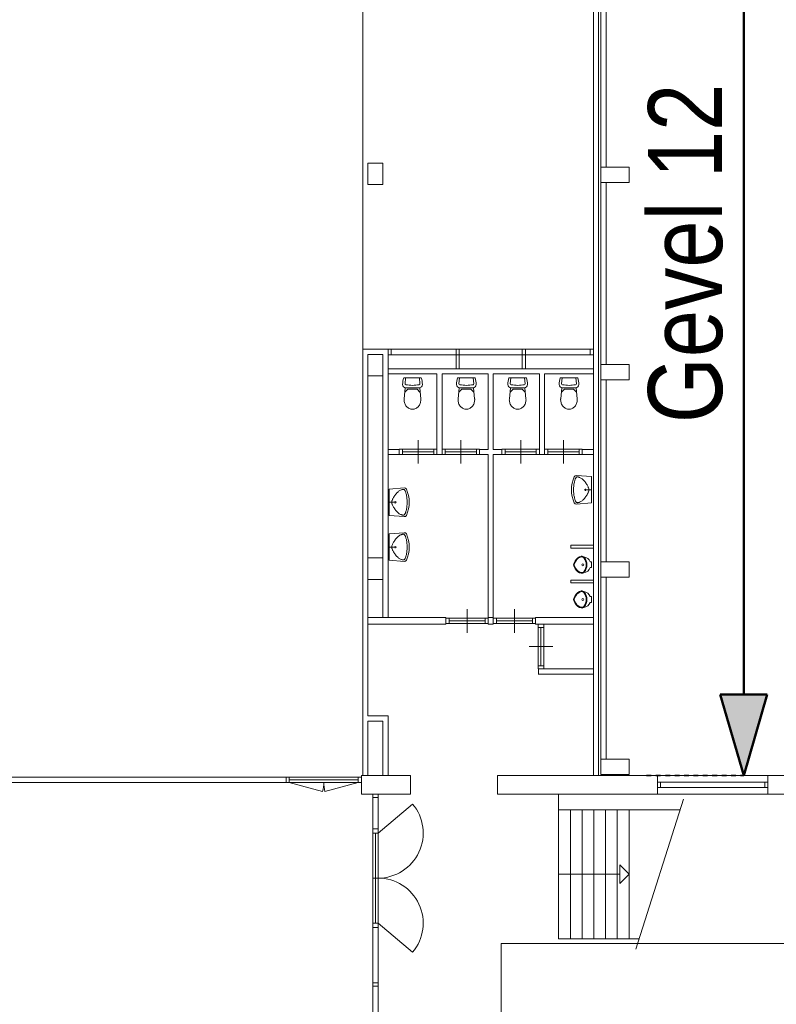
# Model space of a CAD drawing. Extents: x -59835 to 56084, y -767 to 195624.
# Tile 18 of 35: x -43727 to -27618, y 82790 to 103744. Entities that reach past the tile are written whole.
import ezdxf

# ---------------------------------------------------------------- set-up
doc = ezdxf.new("R2010")
doc.units = 0
doc.header["$MEASUREMENT"] = 0
doc.linetypes.add('DASHED', pattern=[200, 100, -100])
doc.layers.add('99 - SITUATIE', color=12, linetype='Continuous')

msp = doc.modelspace()

# ---------------------------------------------------------------- hatches: boundary and pattern name
at = {"layer": '99 - SITUATIE', "linetype": 'Continuous', "lineweight": 5}
msp.add_hatch(color=7, dxfattribs=at).paths.add_polyline_path([(-28313, 87658.625), (-27811.7188, 89380.3594), (-28814.2344, 89380.2812)], flags=0)

# ---------------------------------------------------------------- linework, layer by layer
at = {"layer": '99 - SITUATIE', "color": 12, "linetype": 'Continuous', "lineweight": 50}
for points in [[(-28313, 114576.9375), (-28313, 89380.3125)], [(-28814.2344, 89380.2812), (-27811.7188, 89380.3594)], [(-28313, 87658.625), (-28814.2344, 89380.2812)], [(-28313, 87658.625), (-27811.7188, 89380.3594)]]:
    msp.add_lwpolyline(points, dxfattribs=at)
at = {"layer": '99 - SITUATIE', "color": 5, "linetype": 'Continuous', "lineweight": 5}
for points in [[(-31512.875, 107661.625), (-31512.875, 87658.625)], [(-31402.875, 87658.625), (-31402.875, 107661.625)], [(-31352.875, 104478.625), (-31352.875, 100608.625)], [(-31242.875, 100608.625), (-31242.875, 104478.625)], [(-36312.875, 100688.625), (-35992.875, 100688.625)], [(-36312.875, 100233.625), (-36312.875, 100688.625)], [(-35992.875, 100688.625), (-35992.875, 100233.625)], [(-31352.875, 100608.625), (-31242.875, 100608.625)], [(-31352.875, 100608.625), (-31352.875, 100278.625)], [(-30752.875, 100608.625), (-31352.875, 100608.625)], [(-30752.875, 100278.625), (-30752.875, 100608.625)], [(-35992.875, 100233.625), (-36312.875, 100233.625)], [(-31242.875, 100278.625), (-31352.875, 100278.625)], [(-31352.875, 100278.625), (-31352.875, 96408.625)], [(-31352.875, 100278.625), (-30752.875, 100278.625)], [(-31242.875, 96408.625), (-31242.875, 100278.625)], [(-36422.875, 96728.625), (-36422.875, 88928.625)], [(-35882.875, 96728.625), (-36422.875, 96728.625)], [(-36312.875, 96618.625), (-35992.875, 96618.625)], [(-36312.875, 96163.625), (-36312.875, 96618.625)], [(-36312.875, 88928.625), (-36312.875, 96618.625)], [(-35992.875, 96618.625), (-35992.875, 96163.625)], [(-35992.875, 96618.625), (-35992.875, 91018.625)], [(-35882.875, 91018.625), (-35882.875, 96728.625)], [(-35815.875, 96728.625), (-35882.875, 96728.625)], [(-35882.875, 96728.625), (-35882.875, 96614.625)], [(-35882.875, 96614.625), (-35815.875, 96614.625)], [(-34437.375, 96728.625), (-35815.875, 96728.625)], [(-35815.875, 96728.625), (-35815.875, 96614.625)], [(-35815.875, 96614.625), (-34437.375, 96614.625)], [(-34370.375, 96728.625), (-34437.375, 96728.625)], [(-34437.375, 96728.625), (-34437.375, 96614.625)], [(-34370.375, 96614.625), (-34437.375, 96614.625)], [(-34437.375, 96614.625), (-34437.375, 96313.625)], [(-34437.375, 96614.625), (-34370.375, 96614.625)], [(-33025.375, 96728.625), (-34370.375, 96728.625)], [(-34370.375, 96728.625), (-34370.375, 96614.625)], [(-34370.375, 96313.625), (-34370.375, 96614.625)], [(-34370.375, 96614.625), (-33025.375, 96614.625)], [(-32958.375, 96728.625), (-33025.375, 96728.625)], [(-33025.375, 96728.625), (-33025.375, 96614.625)], [(-32958.375, 96614.625), (-33025.375, 96614.625)], [(-33025.375, 96614.625), (-33025.375, 96313.625)], [(-33025.375, 96614.625), (-32958.375, 96614.625)], [(-31579.875, 96728.625), (-32958.375, 96728.625)], [(-32958.375, 96728.625), (-32958.375, 96614.625)], [(-32958.375, 96313.625), (-32958.375, 96614.625)], [(-32958.375, 96614.625), (-31579.875, 96614.625)], [(-31512.875, 96728.625), (-31579.875, 96728.625)], [(-31579.875, 96728.625), (-31579.875, 96614.625)], [(-31579.875, 96614.625), (-31512.875, 96614.625)], [(-31512.875, 96728.625), (-31512.875, 96614.625)], [(-31352.875, 96408.625), (-31242.875, 96408.625)], [(-31352.875, 96408.625), (-31352.875, 96078.625)], [(-30752.875, 96408.625), (-31352.875, 96408.625)], [(-30752.875, 96078.625), (-30752.875, 96408.625)], [(-35882.875, 96313.625), (-31512.875, 96313.625)], [(-35882.875, 96203.625), (-35882.875, 96313.625)], [(-34845.375, 96203.625), (-35882.875, 96203.625)], [(-34845.375, 94488.625), (-34845.375, 96203.625)], [(-34735.375, 96203.625), (-34735.375, 94488.625)], [(-33752.875, 96203.625), (-34735.375, 96203.625)], [(-34437.375, 96313.625), (-34370.375, 96313.625)], [(-33752.875, 94598.625), (-33752.875, 96203.625)], [(-33642.875, 96203.625), (-33642.875, 94598.625)], [(-32660.375, 96203.625), (-33642.875, 96203.625)], [(-33025.375, 96313.625), (-32958.375, 96313.625)], [(-32660.375, 94488.625), (-32660.375, 96203.625)], [(-32550.375, 96203.625), (-32550.375, 94488.625)], [(-31512.875, 96203.625), (-32550.375, 96203.625)], [(-31512.875, 96313.625), (-31512.875, 96203.625)], [(-35992.875, 96163.625), (-36312.875, 96163.625)], [(-35550.625, 96122.375), (-35177.625, 96122.375)], [(-35521.6875, 95996.9375), (-35510.75, 96122.375)], [(-35206.5, 95996.9375), (-35217.4375, 96122.375)], [(-34403.125, 96122.375), (-34030.125, 96122.375)], [(-34374.1875, 95996.9375), (-34363.25, 96122.375)], [(-34059, 95996.9375), (-34069.9375, 96122.375)], [(-33310.625, 96122.375), (-32937.625, 96122.375)], [(-33281.6875, 95996.9375), (-33270.75, 96122.375)], [(-32966.5, 95996.9375), (-32977.4375, 96122.375)], [(-32218.125, 96122.375), (-31845.125, 96122.375)], [(-32189.1875, 95996.9375), (-32178.25, 96122.375)], [(-31874, 95996.9375), (-31884.9375, 96122.375)], [(-31242.875, 96078.625), (-31352.875, 96078.625)], [(-31352.875, 96078.625), (-31352.875, 92208.625)], [(-31352.875, 96078.625), (-30752.875, 96078.625)], [(-31242.875, 92208.625), (-31242.875, 96078.625)], [(-35519.25, 95908.4375), (-35541.125, 95677.625)], [(-35462.5625, 95878.4375), (-35524.5, 95818.3125)], [(-35225, 95908.4375), (-35503.25, 95908.4375)], [(-35266.8125, 95878.4375), (-35462.5625, 95878.4375)], [(-35266.8125, 95878.4375), (-35204.875, 95818.3125)], [(-35210.125, 95908.4375), (-35188.25, 95677.625)], [(-34371.75, 95908.4375), (-34393.625, 95677.625)], [(-34315.0625, 95878.4375), (-34377, 95818.3125)], [(-34077.5, 95908.4375), (-34355.75, 95908.4375)], [(-34119.3125, 95878.4375), (-34315.0625, 95878.4375)], [(-34119.3125, 95878.4375), (-34057.375, 95818.3125)], [(-34062.625, 95908.4375), (-34040.75, 95677.625)], [(-33279.25, 95908.4375), (-33301.125, 95677.625)], [(-33222.5625, 95878.4375), (-33284.5, 95818.3125)], [(-32985, 95908.4375), (-33263.25, 95908.4375)], [(-33026.8125, 95878.4375), (-33222.5625, 95878.4375)], [(-33026.8125, 95878.4375), (-32964.875, 95818.3125)], [(-32970.125, 95908.4375), (-32948.25, 95677.625)], [(-32186.75, 95908.4375), (-32208.625, 95677.625)], [(-32130.0625, 95878.4375), (-32192, 95818.3125)], [(-31892.5, 95908.4375), (-32170.75, 95908.4375)], [(-31934.3125, 95878.4375), (-32130.0625, 95878.4375)], [(-31934.3125, 95878.4375), (-31872.375, 95818.3125)], [(-31877.625, 95908.4375), (-31855.75, 95677.625)], [(-35245.375, 94295.625), (-35245.375, 94795.625)], [(-34335.375, 94295.625), (-34335.375, 94795.625)], [(-33060.375, 94295.625), (-33060.375, 94795.625)], [(-32150.375, 94295.625), (-32150.375, 94795.625)], [(-35645.375, 94598.625), (-35883.625, 94598.625)], [(-35883.625, 94598.625), (-35883.625, 94488.625)], [(-35578.375, 94602.625), (-35645.375, 94602.625)], [(-35645.375, 94602.625), (-35645.375, 94488.625)], [(-35645.375, 94488.625), (-35645.375, 94598.625)], [(-34912.375, 94602.625), (-35578.375, 94602.625)], [(-35578.375, 94602.625), (-35578.375, 94488.625)], [(-34912.375, 94545.625), (-35578.375, 94545.625)], [(-34845.375, 94602.625), (-34912.375, 94602.625)], [(-34912.375, 94602.625), (-34912.375, 94488.625)], [(-34845.375, 94602.625), (-34845.375, 94488.625)], [(-34668.375, 94602.625), (-34735.375, 94602.625)], [(-34735.375, 94602.625), (-34735.375, 94488.625)], [(-34002.375, 94602.625), (-34668.375, 94602.625)], [(-34668.375, 94602.625), (-34668.375, 94488.625)], [(-34002.375, 94545.625), (-34668.375, 94545.625)], [(-33935.375, 94602.625), (-34002.375, 94602.625)], [(-34002.375, 94602.625), (-34002.375, 94488.625)], [(-33935.375, 94602.625), (-33935.375, 94488.625)], [(-33935.375, 94598.625), (-33752.875, 94598.625)], [(-33935.375, 94488.625), (-33935.375, 94598.625)], [(-33642.875, 94598.625), (-33460.375, 94598.625)], [(-33393.375, 94602.625), (-33460.375, 94602.625)], [(-33460.375, 94602.625), (-33460.375, 94488.625)], [(-33460.375, 94598.625), (-33460.375, 94488.625)], [(-32727.375, 94602.625), (-33393.375, 94602.625)], [(-33393.375, 94602.625), (-33393.375, 94488.625)], [(-32727.375, 94545.625), (-33393.375, 94545.625)], [(-32660.375, 94602.625), (-32727.375, 94602.625)], [(-32727.375, 94602.625), (-32727.375, 94488.625)], [(-32660.375, 94602.625), (-32660.375, 94488.625)], [(-32483.375, 94602.625), (-32550.375, 94602.625)], [(-32550.375, 94602.625), (-32550.375, 94488.625)], [(-31817.375, 94602.625), (-32483.375, 94602.625)], [(-32483.375, 94602.625), (-32483.375, 94488.625)], [(-31817.375, 94545.625), (-32483.375, 94545.625)], [(-31750.375, 94602.625), (-31817.375, 94602.625)], [(-31817.375, 94602.625), (-31817.375, 94488.625)], [(-31750.375, 94602.625), (-31750.375, 94488.625)], [(-31750.375, 94598.625), (-31512.875, 94598.625)], [(-31750.375, 94488.625), (-31750.375, 94598.625)], [(-31512.875, 94598.625), (-31512.875, 94488.625)], [(-35883.625, 94488.625), (-35645.375, 94488.625)], [(-35645.375, 94488.625), (-35578.375, 94488.625)], [(-34912.375, 94488.625), (-35578.375, 94488.625)], [(-34912.375, 94488.625), (-34845.375, 94488.625)], [(-34735.375, 94488.625), (-34845.375, 94488.625)], [(-34735.375, 94488.625), (-34668.375, 94488.625)], [(-34002.375, 94488.625), (-34668.375, 94488.625)], [(-34002.375, 94488.625), (-33935.375, 94488.625)], [(-33752.875, 94488.625), (-33935.375, 94488.625)], [(-33752.875, 91018.625), (-33752.875, 94488.625)], [(-33642.875, 94488.625), (-33642.875, 91018.625)], [(-33460.375, 94488.625), (-33642.875, 94488.625)], [(-33460.375, 94488.625), (-33393.375, 94488.625)], [(-32727.375, 94488.625), (-33393.375, 94488.625)], [(-32727.375, 94488.625), (-32660.375, 94488.625)], [(-32550.375, 94488.625), (-32660.375, 94488.625)], [(-32550.375, 94488.625), (-32483.375, 94488.625)], [(-31817.375, 94488.625), (-32483.375, 94488.625)], [(-31817.375, 94488.625), (-31750.375, 94488.625)], [(-31512.875, 94488.625), (-31750.375, 94488.625)], [(-31925.5, 93857.625), (-31921.9375, 93878.6875)], [(-31921.9375, 93878.6875), (-31918.125, 93898.25)], [(-31918.125, 93898.25), (-31914.125, 93916.1875)], [(-31914.125, 93916.1875), (-31910.125, 93932.3125)], [(-31910.125, 93932.3125), (-31906.125, 93946.625)], [(-31906.125, 93946.625), (-31902, 93959.1875)], [(-31902, 93959.1875), (-31897.875, 93970.25)], [(-31897.875, 93970.25), (-31893.75, 93979.8125)], [(-31893.75, 93979.8125), (-31889.375, 93988)], [(-31889.375, 93988), (-31885, 93994.9375)], [(-31885, 93994.9375), (-31880.375, 94000.6875)], [(-31880.375, 94000.6875), (-31875.6875, 94005.375)], [(-31875.6875, 94005.375), (-31870.625, 94009.0625)], [(-31550.0625, 94019.9375), (-31872.875, 94045.5625)], [(-31870.625, 94009.0625), (-31865.25, 94011.6875)], [(-31865.25, 94011.6875), (-31859.25, 94013.3125)], [(-31859.25, 94013.3125), (-31852.625, 94013.9375)], [(-31852.625, 94013.9375), (-31845.25, 94013.5625)], [(-31845.25, 94013.5625), (-31837, 94012.1875)], [(-31837, 94012.1875), (-31827.625, 94009.8125)], [(-31827.625, 94009.8125), (-31817.25, 94006.4375)], [(-31817.25, 94006.4375), (-31805.875, 94002.0625)], [(-31805.875, 94002.0625), (-31793.75, 93996.625)], [(-31793.75, 93996.625), (-31781, 93990)], [(-31781, 93990), (-31767.8125, 93982.125)], [(-31767.8125, 93982.125), (-31754.375, 93972.9375)], [(-31754.375, 93972.9375), (-31741, 93962.375)], [(-31741, 93962.375), (-31727.625, 93950.4375)], [(-31727.625, 93950.4375), (-31714.625, 93937.0625)], [(-31714.625, 93937.0625), (-31701.9375, 93922.5)], [(-31701.9375, 93922.5), (-31689.75, 93907.0625)], [(-31689.75, 93907.0625), (-31678.1875, 93891.125)], [(-31678.1875, 93891.125), (-31667.25, 93875.0625)], [(-31667.25, 93875.0625), (-31657.125, 93859.0625)], [(-31550.0625, 94019.9375), (-31550.0625, 93458.875)], [(-35862.875, 93754.0625), (-35540, 93779.6875)], [(-35862.875, 93193), (-35862.875, 93754.0625)], [(-35711, 93656.625), (-35698.3125, 93671.1875)], [(-35698.3125, 93671.1875), (-35685.25, 93684.5625)], [(-35685.25, 93684.5625), (-35671.9375, 93696.5625)], [(-35671.9375, 93696.5625), (-35658.5, 93707.0625)], [(-35658.5, 93707.0625), (-35645.125, 93716.25)], [(-35645.125, 93716.25), (-35631.9375, 93724.125)], [(-35631.9375, 93724.125), (-35619.1875, 93730.75)], [(-35619.1875, 93730.75), (-35607, 93736.25)], [(-35607, 93736.25), (-35595.625, 93740.625)], [(-35595.625, 93740.625), (-35585.25, 93743.9375)], [(-35585.25, 93743.9375), (-35576, 93746.3125)], [(-35576, 93746.3125), (-35567.625, 93747.6875)], [(-35567.625, 93747.6875), (-35560.25, 93748.0625)], [(-35560.25, 93748.0625), (-35553.625, 93747.4375)], [(-35553.625, 93747.4375), (-35547.6875, 93745.8125)], [(-35547.6875, 93745.8125), (-35542.25, 93743.1875)], [(-35542.25, 93743.1875), (-35537.25, 93739.5625)], [(-35537.25, 93739.5625), (-35532.5, 93734.8125)], [(-35532.5, 93734.8125), (-35527.9375, 93729.0625)], [(-35527.9375, 93729.0625), (-35523.5, 93722.125)], [(-35523.5, 93722.125), (-35519.1875, 93713.9375)], [(-35519.1875, 93713.9375), (-35515, 93704.375)], [(-35515, 93704.375), (-35510.875, 93693.375)], [(-35510.875, 93693.375), (-35506.8125, 93680.75)], [(-35506.8125, 93680.75), (-35502.8125, 93666.4375)], [(-35502.8125, 93666.4375), (-35498.8125, 93650.375)], [(-31935.4375, 93739.375), (-31934.9375, 93764)], [(-31934.9375, 93714.8125), (-31935.4375, 93739.375)], [(-31934.9375, 93764), (-31933.625, 93788.3125)], [(-31933.625, 93690.4375), (-31934.9375, 93714.8125)], [(-31933.625, 93788.3125), (-31931.5, 93812.25)], [(-31931.5, 93666.5625), (-31933.625, 93690.4375)], [(-31931.5, 93812.25), (-31928.75, 93835.4375)], [(-31928.75, 93643.375), (-31931.5, 93666.5625)], [(-31928.75, 93835.4375), (-31925.5, 93857.625)], [(-31550.0625, 93739.375), (-31706.125, 93739.375)], [(-31679.4375, 93762.1875), (-31679.4375, 93716.5625)], [(-31657.125, 93859.0625), (-31647.8125, 93843.5625)], [(-31647.8125, 93843.5625), (-31639.5, 93828.875)], [(-31639.5, 93828.875), (-31632.125, 93815.25)], [(-31632.125, 93663.5), (-31639.5, 93649.875)], [(-31632.125, 93815.25), (-31625.75, 93802.5625)], [(-31625.75, 93676.1875), (-31632.125, 93663.5)], [(-31625.75, 93802.5625), (-31620.5, 93790.75)], [(-31620.5, 93688), (-31625.75, 93676.1875)], [(-31620.5, 93790.75), (-31616.125, 93779.625)], [(-31616.125, 93699.125), (-31620.5, 93688)], [(-31616.125, 93779.625), (-31612.75, 93769.0625)], [(-31612.75, 93709.6875), (-31616.125, 93699.125)], [(-31612.75, 93769.0625), (-31610.375, 93758.9375)], [(-31610.375, 93719.8125), (-31612.75, 93709.6875)], [(-31610.375, 93758.9375), (-31609, 93749.0625)], [(-31609, 93729.6875), (-31610.375, 93719.8125)], [(-31609, 93749.0625), (-31608.5, 93739.375)], [(-31608.5, 93739.375), (-31609, 93729.6875)], [(-35862.875, 93473.5625), (-35706.8125, 93473.5625)], [(-35804.375, 93473.5625), (-35803.875, 93483.25)], [(-35803.875, 93463.8125), (-35804.375, 93473.5625)], [(-35803.875, 93483.25), (-35802.5, 93493.125)], [(-35802.5, 93453.9375), (-35803.875, 93463.8125)], [(-35802.5, 93493.125), (-35800.125, 93503.25)], [(-35800.125, 93443.8125), (-35802.5, 93453.9375)], [(-35800.125, 93503.25), (-35796.75, 93513.8125)], [(-35796.75, 93513.8125), (-35792.4375, 93524.9375)], [(-35792.4375, 93524.9375), (-35787.125, 93536.75)], [(-35787.125, 93536.75), (-35780.8125, 93549.375)], [(-35780.8125, 93549.375), (-35773.4375, 93563.0625)], [(-35773.4375, 93563.0625), (-35765.125, 93577.75)], [(-35765.125, 93577.75), (-35755.75, 93593.25)], [(-35755.75, 93593.25), (-35745.625, 93609.1875)], [(-35745.625, 93609.1875), (-35734.75, 93625.3125)], [(-35734.75, 93625.3125), (-35723.125, 93641.1875)], [(-35733.5, 93450.75), (-35733.5, 93496.3125)], [(-35723.125, 93641.1875), (-35711, 93656.625)], [(-35498.8125, 93650.375), (-35494.8125, 93632.4375)], [(-35494.8125, 93632.4375), (-35491, 93612.8125)], [(-35491, 93612.8125), (-35487.375, 93591.75)], [(-35487.375, 93591.75), (-35484.125, 93569.5625)], [(-35484.125, 93569.5625), (-35481.375, 93546.375)], [(-35481.375, 93546.375), (-35479.3125, 93522.5)], [(-35479.3125, 93522.5), (-35478, 93498.125)], [(-35478, 93498.125), (-35477.5, 93473.5625)], [(-35477.5, 93473.5625), (-35478, 93448.9375)], [(-31925.5, 93621.125), (-31928.75, 93643.375)], [(-31921.9375, 93600.125), (-31925.5, 93621.125)], [(-31918.125, 93580.5), (-31921.9375, 93600.125)], [(-31914.125, 93562.5625), (-31918.125, 93580.5)], [(-31910.125, 93546.4375), (-31914.125, 93562.5625)], [(-31906.125, 93532.1875), (-31910.125, 93546.4375)], [(-31902, 93519.5625), (-31906.125, 93532.1875)], [(-31897.875, 93508.5), (-31902, 93519.5625)], [(-31893.75, 93498.9375), (-31897.875, 93508.5)], [(-31889.375, 93490.75), (-31893.75, 93498.9375)], [(-31885, 93483.875), (-31889.375, 93490.75)], [(-31880.375, 93478.0625), (-31885, 93483.875)], [(-31875.6875, 93473.375), (-31880.375, 93478.0625)], [(-31870.625, 93469.6875), (-31875.6875, 93473.375)], [(-31550.0625, 93458.875), (-31872.875, 93433.1875)], [(-31865.25, 93467.0625), (-31870.625, 93469.6875)], [(-31859.25, 93465.4375), (-31865.25, 93467.0625)], [(-31852.625, 93464.8125), (-31859.25, 93465.4375)], [(-31845.25, 93465.25), (-31852.625, 93464.8125)], [(-31837, 93466.625), (-31845.25, 93465.25)], [(-31827.625, 93468.9375), (-31837, 93466.625)], [(-31817.25, 93472.3125), (-31827.625, 93468.9375)], [(-31805.875, 93476.6875), (-31817.25, 93472.3125)], [(-31793.75, 93482.125), (-31805.875, 93476.6875)], [(-31781, 93488.8125), (-31793.75, 93482.125)], [(-31767.8125, 93496.6875), (-31781, 93488.8125)], [(-31754.375, 93505.8125), (-31767.8125, 93496.6875)], [(-31741, 93516.375), (-31754.375, 93505.8125)], [(-31727.625, 93528.3125), (-31741, 93516.375)], [(-31714.625, 93541.75), (-31727.625, 93528.3125)], [(-31701.9375, 93556.3125), (-31714.625, 93541.75)], [(-31689.75, 93571.6875), (-31701.9375, 93556.3125)], [(-31678.1875, 93587.625), (-31689.75, 93571.6875)], [(-31667.25, 93603.6875), (-31678.1875, 93587.625)], [(-31657.125, 93619.6875), (-31667.25, 93603.6875)], [(-31647.8125, 93635.1875), (-31657.125, 93619.6875)], [(-31639.5, 93649.875), (-31647.8125, 93635.1875)], [(-35796.75, 93433.3125), (-35800.125, 93443.8125)], [(-35792.4375, 93422.1875), (-35796.75, 93433.3125)], [(-35787.125, 93410.3125), (-35792.4375, 93422.1875)], [(-35780.8125, 93397.6875), (-35787.125, 93410.3125)], [(-35773.4375, 93384), (-35780.8125, 93397.6875)], [(-35765.125, 93369.3125), (-35773.4375, 93384)], [(-35755.75, 93353.8125), (-35765.125, 93369.3125)], [(-35745.625, 93337.875), (-35755.75, 93353.8125)], [(-35734.75, 93321.75), (-35745.625, 93337.875)], [(-35723.125, 93305.875), (-35734.75, 93321.75)], [(-35711, 93290.4375), (-35723.125, 93305.875)], [(-35698.3125, 93275.875), (-35711, 93290.4375)], [(-35685.25, 93262.5), (-35698.3125, 93275.875)], [(-35671.9375, 93250.5), (-35685.25, 93262.5)], [(-35658.5, 93240), (-35671.9375, 93250.5)], [(-35510.875, 93253.6875), (-35515, 93242.6875)], [(-35506.8125, 93266.3125), (-35510.875, 93253.6875)], [(-35502.8125, 93280.625), (-35506.8125, 93266.3125)], [(-35498.8125, 93296.6875), (-35502.8125, 93280.625)], [(-35494.8125, 93314.6875), (-35498.8125, 93296.6875)], [(-35491, 93334.25), (-35494.8125, 93314.6875)], [(-35487.375, 93355.3125), (-35491, 93334.25)], [(-35484.125, 93377.5), (-35487.375, 93355.3125)], [(-35481.375, 93400.6875), (-35484.125, 93377.5)], [(-35479.3125, 93424.5625), (-35481.375, 93400.6875)], [(-35478, 93448.9375), (-35479.3125, 93424.5625)], [(-35862.875, 93193), (-35540, 93167.375)], [(-35645.125, 93230.8125), (-35658.5, 93240)], [(-35631.9375, 93222.9375), (-35645.125, 93230.8125)], [(-35619.1875, 93216.3125), (-35631.9375, 93222.9375)], [(-35607, 93210.8125), (-35619.1875, 93216.3125)], [(-35595.625, 93206.4375), (-35607, 93210.8125)], [(-35585.25, 93203.125), (-35595.625, 93206.4375)], [(-35576, 93200.75), (-35585.25, 93203.125)], [(-35567.625, 93199.375), (-35576, 93200.75)], [(-35560.25, 93199), (-35567.625, 93199.375)], [(-35553.625, 93199.625), (-35560.25, 93199)], [(-35547.6875, 93201.25), (-35553.625, 93199.625)], [(-35542.25, 93203.875), (-35547.6875, 93201.25)], [(-35537.25, 93207.5625), (-35542.25, 93203.875)], [(-35532.5, 93212.25), (-35537.25, 93207.5625)], [(-35527.9375, 93218), (-35532.5, 93212.25)], [(-35523.5, 93224.9375), (-35527.9375, 93218)], [(-35519.1875, 93233.125), (-35523.5, 93224.9375)], [(-35515, 93242.6875), (-35519.1875, 93233.125)], [(-35862.875, 92800.75), (-35540, 92826.4375)], [(-35862.875, 92239.6875), (-35862.875, 92800.75)], [(-35773.4375, 92609.75), (-35765.125, 92624.4375)], [(-35765.125, 92624.4375), (-35755.75, 92639.9375)], [(-35755.75, 92639.9375), (-35745.625, 92655.875)], [(-35745.625, 92655.875), (-35734.75, 92672)], [(-35734.75, 92672), (-35723.125, 92687.9375)], [(-35723.125, 92687.9375), (-35711, 92703.3125)], [(-35711, 92703.3125), (-35698.3125, 92717.875)], [(-35698.3125, 92717.875), (-35685.25, 92731.25)], [(-35685.25, 92731.25), (-35671.9375, 92743.25)], [(-35671.9375, 92743.25), (-35658.5, 92753.8125)], [(-35658.5, 92753.8125), (-35645.125, 92762.9375)], [(-35645.125, 92762.9375), (-35631.9375, 92770.8125)], [(-35631.9375, 92770.8125), (-35619.1875, 92777.4375)], [(-35619.1875, 92777.4375), (-35607, 92782.9375)], [(-35607, 92782.9375), (-35595.625, 92787.3125)], [(-35595.625, 92787.3125), (-35585.25, 92790.625)], [(-35585.25, 92790.625), (-35576, 92793)], [(-35576, 92793), (-35567.625, 92794.375)], [(-35567.625, 92794.375), (-35560.25, 92794.75)], [(-35560.25, 92794.75), (-35553.625, 92794.1875)], [(-35553.625, 92794.1875), (-35547.6875, 92792.5625)], [(-35547.6875, 92792.5625), (-35542.25, 92789.875)], [(-35542.25, 92789.875), (-35537.25, 92786.25)], [(-35537.25, 92786.25), (-35532.5, 92781.5)], [(-35532.5, 92781.5), (-35527.9375, 92775.75)], [(-35527.9375, 92775.75), (-35523.5, 92768.8125)], [(-35523.5, 92768.8125), (-35519.1875, 92760.625)], [(-35519.1875, 92760.625), (-35515, 92751.0625)], [(-35515, 92751.0625), (-35510.875, 92740.0625)], [(-35510.875, 92740.0625), (-35506.8125, 92727.4375)], [(-35506.8125, 92727.4375), (-35502.8125, 92713.125)], [(-35502.8125, 92713.125), (-35498.8125, 92697.0625)], [(-35498.8125, 92697.0625), (-35494.8125, 92679.125)], [(-35494.8125, 92679.125), (-35491, 92659.5)], [(-35491, 92659.5), (-35487.375, 92638.4375)], [(-35487.375, 92638.4375), (-35484.125, 92616.25)], [(-35484.125, 92616.25), (-35481.375, 92593.0625)], [(-35862.875, 92520.25), (-35706.8125, 92520.25)], [(-35804.375, 92520.25), (-35803.875, 92529.9375)], [(-35803.875, 92510.5), (-35804.375, 92520.25)], [(-35803.875, 92529.9375), (-35802.5, 92539.8125)], [(-35802.5, 92500.6875), (-35803.875, 92510.5)], [(-35802.5, 92539.8125), (-35800.125, 92549.9375)], [(-35800.125, 92490.5), (-35802.5, 92500.6875)], [(-35800.125, 92549.9375), (-35796.75, 92560.5)], [(-35796.75, 92479.9375), (-35800.125, 92490.5)], [(-35796.75, 92560.5), (-35792.4375, 92571.5625)], [(-35792.4375, 92468.875), (-35796.75, 92479.9375)], [(-35792.4375, 92571.5625), (-35787.125, 92583.4375)], [(-35787.125, 92457.0625), (-35792.4375, 92468.875)], [(-35787.125, 92583.4375), (-35780.8125, 92596.0625)], [(-35780.8125, 92444.375), (-35787.125, 92457.0625)], [(-35780.8125, 92596.0625), (-35773.4375, 92609.75)], [(-35773.4375, 92430.6875), (-35780.8125, 92444.375)], [(-35765.125, 92416), (-35773.4375, 92430.6875)], [(-35755.75, 92400.5), (-35765.125, 92416)], [(-35733.5, 92497.4375), (-35733.5, 92543)], [(-35484.125, 92424.1875), (-35487.375, 92402)], [(-35481.375, 92447.375), (-35484.125, 92424.1875)], [(-35481.375, 92593.0625), (-35479.3125, 92569.1875)], [(-35479.3125, 92471.25), (-35481.375, 92447.375)], [(-35479.3125, 92569.1875), (-35478, 92544.8125)], [(-35478, 92495.625), (-35479.3125, 92471.25)], [(-35478, 92544.8125), (-35477.5, 92520.25)], [(-35477.5, 92520.25), (-35478, 92495.625)], [(-31993, 92558.625), (-31512.875, 92558.625)], [(-31993, 92498.625), (-31993, 92558.625)], [(-31512.875, 92498.625), (-31993, 92498.625)], [(-31512.875, 92558.625), (-31512.875, 92498.625)], [(-36312.875, 92288.625), (-35992.875, 92288.625)], [(-36312.875, 91833.625), (-36312.875, 92288.625)], [(-35992.875, 92288.625), (-35992.875, 91833.625)], [(-35862.875, 92239.6875), (-35540, 92214.0625)], [(-35745.625, 92384.5625), (-35755.75, 92400.5)], [(-35734.75, 92368.4375), (-35745.625, 92384.5625)], [(-35723.125, 92352.5625), (-35734.75, 92368.4375)], [(-35711, 92337.125), (-35723.125, 92352.5625)], [(-35698.3125, 92322.5625), (-35711, 92337.125)], [(-35685.25, 92309.1875), (-35698.3125, 92322.5625)], [(-35671.9375, 92297.1875), (-35685.25, 92309.1875)], [(-35658.5, 92286.6875), (-35671.9375, 92297.1875)], [(-35645.125, 92277.5), (-35658.5, 92286.6875)], [(-35631.9375, 92269.625), (-35645.125, 92277.5)], [(-35619.1875, 92263), (-35631.9375, 92269.625)], [(-35607, 92257.5), (-35619.1875, 92263)], [(-35595.625, 92253.125), (-35607, 92257.5)], [(-35585.25, 92249.8125), (-35595.625, 92253.125)], [(-35576, 92247.4375), (-35585.25, 92249.8125)], [(-35567.625, 92246.0625), (-35576, 92247.4375)], [(-35560.25, 92245.6875), (-35567.625, 92246.0625)], [(-35553.625, 92246.3125), (-35560.25, 92245.6875)], [(-35547.6875, 92247.9375), (-35553.625, 92246.3125)], [(-35542.25, 92250.5625), (-35547.6875, 92247.9375)], [(-35537.25, 92254.1875), (-35542.25, 92250.5625)], [(-35532.5, 92258.9375), (-35537.25, 92254.1875)], [(-35527.9375, 92264.6875), (-35532.5, 92258.9375)], [(-35523.5, 92271.625), (-35527.9375, 92264.6875)], [(-35519.1875, 92279.8125), (-35523.5, 92271.625)], [(-35515, 92289.375), (-35519.1875, 92279.8125)], [(-35510.875, 92300.375), (-35515, 92289.375)], [(-35506.8125, 92313), (-35510.875, 92300.375)], [(-35502.8125, 92327.3125), (-35506.8125, 92313)], [(-35498.8125, 92343.375), (-35502.8125, 92327.3125)], [(-35494.8125, 92361.3125), (-35498.8125, 92343.375)], [(-35491, 92380.9375), (-35494.8125, 92361.3125)], [(-35487.375, 92402), (-35491, 92380.9375)], [(-31931.875, 92167.25), (-31898.75, 92230)], [(-31919.0625, 92160.4375), (-31885.875, 92223.1875)], [(-31556.1875, 92205.5), (-31578.8125, 92205.5)], [(-31556.1875, 92082.25), (-31556.1875, 92205.5)], [(-31352.875, 92208.625), (-31242.875, 92208.625)], [(-31352.875, 92208.625), (-31352.875, 91878.625)], [(-30752.875, 92208.625), (-31352.875, 92208.625)], [(-30752.875, 91878.625), (-30752.875, 92208.625)], [(-31898.75, 92057.75), (-31931.875, 92120.5)], [(-31885.875, 92064.5625), (-31919.0625, 92127.3125)], [(-31556.1875, 92082.25), (-31578.8125, 92082.25)], [(-35992.875, 91833.625), (-36312.875, 91833.625)], [(-31993, 91818.625), (-31512.875, 91818.625)], [(-31993, 91758.625), (-31993, 91818.625)], [(-31512.875, 91818.625), (-31512.875, 91758.625)], [(-31242.875, 91878.625), (-31352.875, 91878.625)], [(-31352.875, 91878.625), (-31352.875, 88008.625)], [(-31352.875, 91878.625), (-30752.875, 91878.625)], [(-31242.875, 88008.625), (-31242.875, 91878.625)], [(-31512.875, 91758.625), (-31993, 91758.625)], [(-31931.875, 91428.6875), (-31898.75, 91491.4375)], [(-31898.75, 91319.1875), (-31931.875, 91381.9375)], [(-31919.0625, 91421.875), (-31885.875, 91484.6875)], [(-31885.875, 91326), (-31919.0625, 91388.75)], [(-31556.1875, 91466.9375), (-31578.8125, 91466.9375)], [(-31556.1875, 91343.6875), (-31556.1875, 91466.9375)], [(-34202.875, 90698.625), (-34202.875, 91198.625)], [(-33192.875, 90698.625), (-33192.875, 91198.625)], [(-31556.1875, 91343.6875), (-31578.8125, 91343.6875)], [(-36312.875, 91018.625), (-34652.875, 91018.625)], [(-36312.875, 90878.625), (-36312.875, 91018.625)], [(-35992.875, 91018.625), (-35882.875, 91018.625)], [(-34652.875, 91018.625), (-34652.875, 90878.625)], [(-34585.875, 91005.625), (-34652.875, 91005.625)], [(-34652.875, 91005.625), (-34652.875, 90891.625)], [(-33819.875, 91005.625), (-34585.875, 91005.625)], [(-34585.875, 91005.625), (-34585.875, 90891.625)], [(-33819.875, 90948.625), (-34585.875, 90948.625)], [(-33752.875, 91005.625), (-33819.875, 91005.625)], [(-33819.875, 91005.625), (-33819.875, 90891.625)], [(-33642.875, 91018.625), (-33752.875, 91018.625)], [(-33752.875, 91018.625), (-33752.875, 90878.625)], [(-33752.875, 91005.625), (-33752.875, 90891.625)], [(-33642.875, 90878.625), (-33642.875, 91018.625)], [(-33575.875, 91005.625), (-33642.875, 91005.625)], [(-33642.875, 91005.625), (-33642.875, 90891.625)], [(-32809.875, 91005.625), (-33575.875, 91005.625)], [(-33575.875, 91005.625), (-33575.875, 90891.625)], [(-32809.875, 90948.625), (-33575.875, 90948.625)], [(-32742.875, 91005.625), (-32809.875, 91005.625)], [(-32809.875, 91005.625), (-32809.875, 90891.625)], [(-31512.875, 91018.625), (-32742.875, 91018.625)], [(-32742.875, 91018.625), (-32742.875, 90878.625)], [(-32742.875, 91005.625), (-32742.875, 90891.625)], [(-31512.875, 90878.625), (-31512.875, 91018.625)], [(-34652.875, 90878.625), (-36312.875, 90878.625)], [(-34652.875, 90891.625), (-34585.875, 90891.625)], [(-33819.875, 90891.625), (-34585.875, 90891.625)], [(-33819.875, 90891.625), (-33752.875, 90891.625)], [(-33752.875, 90878.625), (-33642.875, 90878.625)], [(-33642.875, 90891.625), (-33575.875, 90891.625)], [(-32809.875, 90891.625), (-33575.875, 90891.625)], [(-32809.875, 90891.625), (-32742.875, 90891.625)], [(-32742.875, 90878.625), (-31512.875, 90878.625)], [(-32684.875, 90878.625), (-32684.875, 90811.625)], [(-32570.875, 90878.625), (-32684.875, 90878.625)], [(-32684.875, 90811.625), (-32684.875, 89995.625)], [(-32570.875, 90811.625), (-32684.875, 90811.625)], [(-32627.875, 90811.625), (-32627.875, 89995.625)], [(-32570.875, 90811.625), (-32570.875, 90878.625)], [(-32570.875, 90811.625), (-32570.875, 89995.625)], [(-32877.875, 90403.625), (-32377.875, 90403.625)], [(-32684.875, 89995.625), (-32684.875, 89928.625)], [(-32570.875, 89995.625), (-32684.875, 89995.625)], [(-32570.875, 89928.625), (-32684.875, 89928.625)], [(-32682.875, 89928.625), (-31512.875, 89928.625)], [(-32682.875, 89818.625), (-32682.875, 89928.625)], [(-32570.875, 89928.625), (-32570.875, 89995.625)], [(-31512.875, 89928.625), (-31512.875, 89818.625)], [(-32570.875, 89818.625), (-32684.875, 89818.625)], [(-31512.875, 89818.625), (-32682.875, 89818.625)], [(-36422.875, 87658.625), (-36422.875, 88928.625)], [(-36312.875, 88928.625), (-35882.875, 88928.625)], [(-35882.875, 88928.625), (-35882.875, 87658.625)], [(-36312.875, 88818.625), (-36312.875, 87658.625)], [(-35992.875, 88818.625), (-36312.875, 88818.625)], [(-35992.875, 87658.625), (-35992.875, 88818.625)], [(-31352.875, 88008.625), (-31242.875, 88008.625)], [(-31352.875, 88008.625), (-31352.875, 87678.625)], [(-30752.875, 88008.625), (-31352.875, 88008.625)], [(-30752.875, 87678.625), (-30752.875, 88008.625)], [(-44917.875, 87623.625), (-38052.875, 87623.625)], [(-38052.875, 87623.625), (-38052.875, 87509.625)], [(-37985.875, 87623.625), (-38052.875, 87623.625)], [(-36519.875, 87623.625), (-37985.875, 87623.625)], [(-37985.875, 87623.625), (-37985.875, 87509.625)], [(-36452.875, 87623.625), (-36519.875, 87623.625)], [(-36519.875, 87623.625), (-36519.875, 87509.625)], [(-36452.875, 87258.625), (-36452.875, 87658.625)], [(-36452.875, 87658.625), (-35402.875, 87658.625)], [(-36452.875, 87623.625), (-36452.875, 87509.625)], [(-36312.875, 87658.625), (-36422.875, 87658.625)], [(-35882.875, 87658.625), (-35992.875, 87658.625)], [(-35402.875, 87658.625), (-35402.875, 87258.625)], [(-30147.875, 87658.625), (-33552.875, 87658.625)], [(-33552.875, 87658.625), (-33552.875, 87258.625)], [(-31512.875, 87658.625), (-31402.875, 87658.625)], [(-31352.875, 87678.625), (-30752.875, 87678.625)], [(-30147.875, 87658.625), (-27795.375, 87658.625)], [(-30147.875, 87258.625), (-30147.875, 87658.625)], [(-27795.375, 87258.625), (-27795.375, 87658.625)], [(-27795.375, 87658.625), (-27010.375, 87658.625)], [(-38052.875, 87509.625), (-44917.875, 87509.625)], [(-38052.875, 87509.625), (-37985.875, 87509.625)], [(-36519.875, 87566.625), (-37985.875, 87566.625)], [(-37985.875, 87509.625), (-37277.875, 87319.9375)], [(-36519.875, 87509.625), (-37985.875, 87509.625)], [(-36519.875, 87509.625), (-37227.875, 87319.9375)], [(-36519.875, 87509.625), (-36452.875, 87509.625)], [(-30147.875, 87515.625), (-30147.875, 87401.625)], [(-30080.875, 87515.625), (-30147.875, 87515.625)], [(-30147.875, 87401.625), (-30080.875, 87401.625)], [(-27862.375, 87515.625), (-30080.875, 87515.625)], [(-30080.875, 87401.625), (-30080.875, 87515.625)], [(-27862.375, 87401.625), (-30080.875, 87401.625)], [(-27862.375, 87515.625), (-27862.375, 87401.625)], [(-27795.375, 87515.625), (-27862.375, 87515.625)], [(-27862.375, 87401.625), (-27795.375, 87401.625)], [(-27795.375, 87401.625), (-27795.375, 87515.625)], [(-35402.875, 87258.625), (-36452.875, 87258.625)], [(-36209.875, 87191.625), (-36209.875, 87258.625)], [(-36209.875, 87258.625), (-36095.875, 87258.625)], [(-36209.875, 87191.625), (-36209.875, 86524.625)], [(-36095.875, 87191.625), (-36209.875, 87191.625)], [(-36095.875, 87258.625), (-36095.875, 87191.625)], [(-36095.875, 86524.625), (-36095.875, 87191.625)], [(-33552.875, 87258.625), (-30147.875, 87258.625)], [(-32252.875, 84181.6875), (-32252.875, 87256.8125)], [(-30147.875, 87258.625), (-27795.375, 87258.625)], [(-27010.375, 87258.625), (-27795.375, 87258.625)], [(-36095.875, 86434.625), (-35360.5, 87051.6875)], [(-29595.625, 87158.625), (-30609, 83962.3125)], [(-29668.0625, 86931.6875), (-32252.875, 86931.6875)], [(-32002.875, 84181.6875), (-32002.875, 86931.6875)], [(-31752.875, 84181.6875), (-31752.875, 86931.6875)], [(-31502.875, 84181.6875), (-31502.875, 86931.6875)], [(-31252.875, 84181.6875), (-31252.875, 86931.6875)], [(-31002.875, 84181.6875), (-31002.875, 86931.6875)], [(-30752.875, 84181.6875), (-30752.875, 86931.6875)], [(-36209.875, 86524.625), (-36095.875, 86524.625)], [(-36209.875, 86434.625), (-36209.875, 86524.625)], [(-36095.875, 86434.625), (-36209.875, 86434.625)], [(-36209.875, 86434.625), (-36209.875, 84514.625)], [(-36152.875, 84514.625), (-36152.875, 86434.625)], [(-36095.875, 86524.625), (-36095.875, 86434.625)], [(-36095.875, 84514.625), (-36095.875, 86434.625)], [(-30952.875, 85757.6875), (-30752.875, 85557.6875)], [(-30952.875, 85357.6875), (-30952.875, 85757.6875)], [(-30952.875, 85557.6875), (-32252.875, 85557.6875)], [(-30752.875, 85557.6875), (-30952.875, 85357.6875)], [(-36095.875, 85474.625), (-36209.875, 85474.625)], [(-36209.875, 84514.625), (-36095.875, 84514.625)], [(-36209.875, 84424.625), (-36209.875, 84514.625)], [(-36095.875, 84514.625), (-36095.875, 84424.625)], [(-36095.875, 84514.625), (-35360.5, 83897.5625)], [(-36095.875, 84424.625), (-36209.875, 84424.625)], [(-36209.875, 84424.625), (-36209.875, 80750.625)], [(-36095.875, 80750.625), (-36095.875, 84424.625)], [(-33472.875, 84081.6875), (-33472.875, 80843.625)], [(-26622.875, 84081.6875), (-33472.875, 84081.6875)], [(-30539.5, 84181.6875), (-32252.875, 84181.6875)], [(-36209.875, 83177.625), (-36209.875, 83244.625)], [(-36209.875, 83244.625), (-36095.875, 83244.625)], [(-36095.875, 83244.625), (-36095.875, 83177.625)], [(-36095.875, 83177.625), (-36209.875, 83177.625)]]:
    msp.add_lwpolyline(points, dxfattribs=at)
msp.add_lwpolyline([(-36422.875, 104323.625), (-35882.875, 104323.625), (-35882.875, 104573.625), (-31512.875, 104573.625), (-31512.875, 96728.625), (-36422.875, 96728.625)], close=True, dxfattribs=at)
for points in [[(-35550.625, 96122.375, 0.0816935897), (-35574.1328, 95979.3125)], [(-35574.125, 95979.3125, 0.4142135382), (-35503.25, 95908.4375)], [(-35521.6875, 95996.9375, 0.3718126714), (-35505.2422, 95975.6406)], [(-35505.25, 95975.625, 0.1006984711), (-35223, 95975.625)], [(-35225, 95908.4375, 0.4142135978), (-35154.125, 95979.3125)], [(-35223, 95975.625, 0.371765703), (-35206.5469, 95996.9375)], [(-35154.125, 95979.3125, 0.0817048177), (-35177.6328, 96122.375)], [(-34403.125, 96122.375, 0.0816935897), (-34426.6328, 95979.3125)], [(-34426.625, 95979.3125, 0.4142135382), (-34355.75, 95908.4375)], [(-34374.1875, 95996.9375, 0.3718126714), (-34357.7422, 95975.6406)], [(-34357.75, 95975.625, 0.1006984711), (-34075.5, 95975.625)], [(-34077.5, 95908.4375, 0.4142135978), (-34006.625, 95979.3125)], [(-34075.5, 95975.625, 0.371765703), (-34059.0469, 95996.9375)], [(-34006.625, 95979.3125, 0.0817048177), (-34030.1328, 96122.375)], [(-33310.625, 96122.375, 0.0816935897), (-33334.1328, 95979.3125)], [(-33334.125, 95979.3125, 0.4142135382), (-33263.25, 95908.4375)], [(-33281.6875, 95996.9375, 0.3718126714), (-33265.2422, 95975.6406)], [(-33265.25, 95975.625, 0.1006984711), (-32983, 95975.625)], [(-32985, 95908.4375, 0.4142135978), (-32914.125, 95979.3125)], [(-32983, 95975.625, 0.371765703), (-32966.5469, 95996.9375)], [(-32914.125, 95979.3125, 0.0817048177), (-32937.6328, 96122.375)], [(-32218.125, 96122.375, 0.0816935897), (-32241.6328, 95979.3125)], [(-32241.625, 95979.3125, 0.4142135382), (-32170.75, 95908.4375)], [(-32189.1875, 95996.9375, 0.3718126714), (-32172.7422, 95975.6406)], [(-32172.75, 95975.625, 0.1006984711), (-31890.5, 95975.625)], [(-31892.5, 95908.4375, 0.4142135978), (-31821.625, 95979.3125)], [(-31890.5, 95975.625, 0.371765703), (-31874.0469, 95996.9375)], [(-31821.625, 95979.3125, 0.0817048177), (-31845.1328, 96122.375)], [(-35542.1875, 95655.875, 0.0873559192), (-35528.3438, 95577.2656)], [(-35541.125, 95677.625, 0.0236651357), (-35542.1562, 95655.875)], [(-35528.375, 95577.25, 0.093144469), (-35490.2266, 95512.7812)], [(-35239.125, 95512.8125, 0.0930931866), (-35201.0078, 95577.25)], [(-35201, 95577.25, 0.0873559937), (-35187.1562, 95655.875)], [(-35187.125, 95655.875, 0.0236586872), (-35188.1562, 95677.625)], [(-34394.6875, 95655.875, 0.0873559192), (-34380.8438, 95577.2656)], [(-34393.625, 95677.625, 0.0236651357), (-34394.6562, 95655.875)], [(-34380.875, 95577.25, 0.093144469), (-34342.7266, 95512.7812)], [(-34091.625, 95512.8125, 0.0930931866), (-34053.5078, 95577.25)], [(-34053.5, 95577.25, 0.0873559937), (-34039.6562, 95655.875)], [(-34039.625, 95655.875, 0.0236586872), (-34040.6562, 95677.625)], [(-33302.1875, 95655.875, 0.0873559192), (-33288.3438, 95577.2656)], [(-33301.125, 95677.625, 0.0236651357), (-33302.1562, 95655.875)], [(-33288.375, 95577.25, 0.093144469), (-33250.2266, 95512.7812)], [(-32999.125, 95512.8125, 0.0930931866), (-32961.0078, 95577.25)], [(-32961, 95577.25, 0.0873559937), (-32947.1562, 95655.875)], [(-32947.125, 95655.875, 0.0236586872), (-32948.1562, 95677.625)], [(-32209.6875, 95655.875, 0.0873559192), (-32195.8438, 95577.2656)], [(-32208.625, 95677.625, 0.0236651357), (-32209.6562, 95655.875)], [(-32195.875, 95577.25, 0.093144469), (-32157.7266, 95512.7812)], [(-31906.625, 95512.8125, 0.0930931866), (-31868.5078, 95577.25)], [(-31868.5, 95577.25, 0.0873559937), (-31854.6562, 95655.875)], [(-31854.625, 95655.875, 0.0236586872), (-31855.6562, 95677.625)], [(-35490.1875, 95512.8125, 0.1027314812), (-35431.4297, 95468.5)], [(-35431.4375, 95468.5, 0.1107722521), (-35364.6875, 95453.5312)], [(-35364.6875, 95453.5, 0.1107722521), (-35297.9219, 95468.4688)], [(-35297.9375, 95468.5, 0.1027314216), (-35239.1797, 95512.8125)], [(-34342.6875, 95512.8125, 0.1027314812), (-34283.9297, 95468.5)], [(-34283.9375, 95468.5, 0.1107722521), (-34217.1875, 95453.5312)], [(-34217.1875, 95453.5, 0.1107722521), (-34150.4219, 95468.4688)], [(-34150.4375, 95468.5, 0.1027314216), (-34091.6797, 95512.8125)], [(-33250.1875, 95512.8125, 0.1027314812), (-33191.4297, 95468.5)], [(-33191.4375, 95468.5, 0.1107722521), (-33124.6875, 95453.5312)], [(-33124.6875, 95453.5, 0.1107722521), (-33057.9219, 95468.4688)], [(-33057.9375, 95468.5, 0.1027314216), (-32999.1797, 95512.8125)], [(-32157.6875, 95512.8125, 0.1027314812), (-32098.9297, 95468.5)], [(-32098.9375, 95468.5, 0.1107722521), (-32032.1875, 95453.5312)], [(-32032.1875, 95453.5, 0.1107722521), (-31965.4219, 95468.4688)], [(-31965.4375, 95468.5, 0.1027314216), (-31906.6797, 95512.8125)], [(-31919.125, 94018.4375, 0.218430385), (-31919.125, 93460.3125)], [(-31872.875, 94045.5625, 0.3150664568), (-31919.1406, 94018.4375)], [(-35493.8125, 93752.5625, 0.3147004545), (-35540, 93779.6719)], [(-35493.8125, 93194.4375, 0.2184303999), (-35493.7656, 93752.5781)], [(-31919.125, 93460.3125, 0.315066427), (-31872.875, 93433.2031)], [(-35540, 93167.375, 0.3147003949), (-35493.8047, 93194.5)], [(-35493.8125, 92799.3125, 0.3147004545), (-35540, 92826.4219)], [(-35493.8125, 92241.1875, 0.2184303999), (-35493.8125, 92799.3125)], [(-35540, 92214.0625, 0.3147003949), (-35493.8047, 92241.1875)], [(-31769.125, 92325.1875, 0.2295782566), (-31898.75, 92230)], [(-31766.5, 92310.875, 0.2295769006), (-31885.8906, 92223.2031)], [(-31707.5, 92302.5625, 0.2733948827), (-31769.1875, 92325.2031)], [(-31718.75, 92293.3125, 0.2736649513), (-31766.5625, 92310.875)], [(-31718.75, 91994.4375, 0.3566170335), (-31718.75, 92293.3125)], [(-31578.8125, 92205.5625, 0.2768608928), (-31716.25, 92311.375)], [(-31707.5, 91985.25, 0.3566619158), (-31707.5312, 92302.5312)], [(-31931.875, 92167.25, 0.2482035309), (-31931.875, 92120.5)], [(-31919.0625, 92160.4375, 0.2477440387), (-31919.0625, 92127.3125)], [(-31898.75, 92057.75, 0.2295621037), (-31769.1328, 91962.5625)], [(-31885.875, 92064.5625, 0.2295769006), (-31766.4922, 91976.8906)], [(-31766.5625, 91976.875, 0.2736648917), (-31718.75, 91994.4375)], [(-31716.25, 91976.375, 0.276953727), (-31578.7812, 92082.2344)], [(-31769.1875, 91962.625, 0.2736434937), (-31707.5234, 91985.2656)], [(-31769.125, 91586.5625, 0.2295621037), (-31898.6953, 91491.4062)], [(-31766.5, 91572.3125, 0.2294912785), (-31885.8672, 91484.6875)], [(-31707.5, 91564, 0.2733948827), (-31769.1875, 91586.6406)], [(-31718.75, 91554.8125, 0.2734049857), (-31766.5703, 91572.3594)], [(-31578.8125, 91466.9375, 0.2769537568), (-31716.25, 91572.7812)], [(-31931.875, 91428.6875, 0.2482035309), (-31931.875, 91381.9375)], [(-31919.0625, 91421.875, 0.2477440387), (-31919.0625, 91388.75)], [(-31718.75, 91255.875, 0.3566748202), (-31718.7812, 91554.7812)], [(-31707.5, 91246.6875, 0.3566619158), (-31707.5312, 91563.9688)], [(-31898.75, 91319.1875, 0.2295621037), (-31769.1328, 91224)], [(-31885.875, 91326, 0.2295769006), (-31766.4922, 91238.3281)], [(-31769.1875, 91224.0625, 0.2736434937), (-31707.5234, 91246.7031)], [(-31766.5625, 91238.3125, 0.2736648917), (-31718.75, 91255.875)], [(-31716.25, 91237.8125, 0.276953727), (-31578.7812, 91343.6719)], [(-37277.8125, 87319.9375, 0.065531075), (-37252.8438, 87509.625)], [(-37252.875, 87509.625, 0.0655366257), (-37227.8984, 87319.9375)], [(-36095.875, 85474.625, 0.6370583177), (-35360.4531, 87051.6719)], [(-35360.4375, 83897.5625, 0.6370583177), (-36095.875, 85474.6406)]]:
    msp.add_lwpolyline(points, format="xyb", dxfattribs=at)
at = {"layer": '99 - SITUATIE', "color": 134, "linetype": 'DASHED', "lineweight": 35}
msp.add_lwpolyline([(-30380.5625, 87658.625), (-28313, 87658.625)], dxfattribs=at)
at = {"layer": '99 - SITUATIE', "color": 5, "linetype": 'Continuous', "lineweight": 5}
for centre in [(-31735.75, 92143.875), (-31735.75, 91405.3125)]:
    msp.add_circle(centre, 21.5, dxfattribs=at)

# ---------------------------------------------------------------- texts
at = {"layer": '99 - SITUATIE', "color": 7, "linetype": 'Continuous', "lineweight": 0, "insert": (-28750, 95157.9375), "char_height": 1574.999958, "attachment_point": 7, "rotation": 90, "line_spacing_factor": 1.333333}
msp.add_mtext('{\\fArial Narrow|b0|i0|c12|p0;Gevel 12}', dxfattribs=at)

doc.saveas('drawing.dxf')
